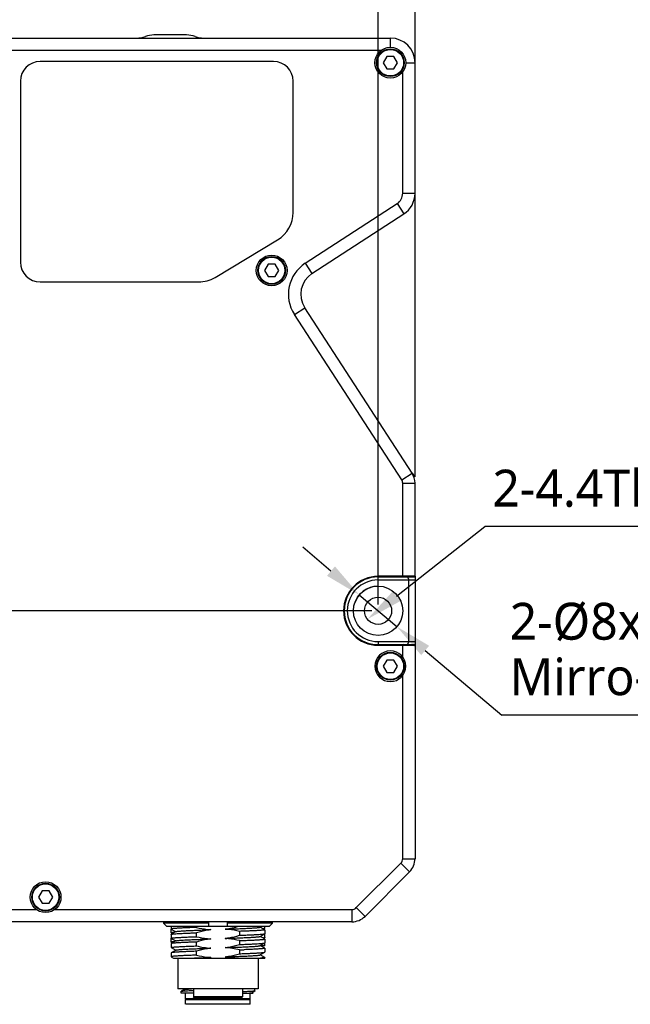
# Model space of a CAD drawing. Header units: millimetres. Extents: x 0 to 338, y -6 to 205.
# Tile 6 of 20: x 119 to 169, y 56 to 136. Entities that reach past the tile are written whole.
import ezdxf

# ---------------------------------------------------------------- set-up
doc = ezdxf.new("R2010")
doc.units = ezdxf.units.MM
doc.header["$LTSCALE"] = 23.1
doc.header["$PDMODE"] = 3
doc.header["$PDSIZE"] = 8
doc.layers.get('0').update_dxf_attribs({"linetype": 'CONTINUOUS'})
doc.layers.get('Defpoints').update_dxf_attribs({"linetype": 'CONTINUOUS'})
for name, color, linetype in [('00_COMPONENTS', 7, 'CONTINUOUS'), ('03_ALL_AXES', 7, 'CONTINUOUS'), ('09_ALL_ROUNDS', 7, 'CONTINUOUS'), ('10_ALL_CHAMFER', 7, 'CONTINUOUS'), ('20_ALL_FEATURES', 7, 'CONTINUOUS'), ('51__DRAFT_DIMS', 7, 'CONTINUOUS')]:
    doc.layers.add(name, color=color, linetype=linetype)
doc.styles.get("Standard").update_dxf_attribs({"font": 'Roboto-Regular.ttf'})
doc.dimstyles.new('DIMSTYLE_1', dxfattribs={"dimtxt": 3, "dimasz": 3, "dimexe": 2.5, "dimexo": 0.5, "dimgap": 0.75, "dimtad": 1, "dimlfac": 2, "dimdsep": 46, "dimtxsty": 'STANDARD', "dimblk": '_FILLED', "dimblk1": '_FILLED', "dimblk2": '_FILLED', "dimcen": 0.09, "dimclrt": 3, "dimazin": 2, "dimtp": 0.3, "dimtm": 0.3, "dimtfac": 1, "dimtofl": 0, "dimtmove": 0, "dimatfit": 3, "dimldrblk": '_FILLED', "dimfxl": 1, "dimtolj": 1, "dimarcsym": 0})
doc.dimstyles.new('DIMSTYLE_2', dxfattribs={"dimtxt": 3, "dimasz": 3, "dimexe": 2.5, "dimexo": 0.5, "dimgap": 0.75, "dimtad": 1, "dimlfac": 2, "dimdsep": 46, "dimtxsty": 'STANDARD', "dimblk": '_FILLED', "dimblk1": '_FILLED', "dimblk2": '_FILLED', "dimcen": 0.09, "dimclrt": 3, "dimazin": 2, "dimtp": 0.1, "dimtm": 0.1, "dimtfac": 1, "dimtofl": 0, "dimtmove": 0, "dimatfit": 3, "dimldrblk": '_FILLED', "dimfxl": 1, "dimtolj": 1, "dimarcsym": 0})
doc.dimstyles.new('DIMSTYLE_4', dxfattribs={"dimtxt": 3, "dimasz": 3, "dimexe": 2.5, "dimexo": 0.5, "dimtad": 1, "dimlfac": 2, "dimdsep": 46, "dimtxsty": 'STANDARD', "dimblk": '_FILLED', "dimblk1": '_FILLED', "dimblk2": '_FILLED', "dimcen": 0.09, "dimclrt": 3, "dimazin": 2, "dimtp": 0.1, "dimtm": 0.1, "dimtfac": 1, "dimtofl": 0, "dimtmove": 0, "dimatfit": 1, "dimldrblk": '_FILLED', "dimfxl": 1, "dimtolj": 1, "dimarcsym": 0})
doc.dimstyles.new('DIMSTYLE_5', dxfattribs={"dimtxt": 3, "dimasz": 3, "dimexe": 2.5, "dimexo": 0.5, "dimtad": 1, "dimlfac": 2, "dimdsep": 46, "dimtxsty": 'STANDARD', "dimblk": '_FILLED', "dimblk1": '_FILLED', "dimblk2": '_FILLED', "dimcen": 0.09, "dimclrt": 3, "dimazin": 2, "dimtp": 0.2, "dimtm": 0.2, "dimtfac": 1, "dimtmove": 0, "dimatfit": 2, "dimldrblk": '_FILLED', "dimfxl": 1, "dimtolj": 1, "dimarcsym": 0})

# ---------------------------------------------------------------- blocks, each defined once
blk = doc.blocks.new('_FILLED')
at = {"color": 0, "linetype": 'ByBlock'}
blk.add_solid([(0, 0), (-1, 0.167), (-1, -0.167)], dxfattribs=at)
blk = doc.blocks.new('*D3')
at = {"layer": '51__DRAFT_DIMS', "color": 0, "lineweight": -2}
for p, q in [((99.059, 131.022), (73.6, 131.022)), ((76.1, 128.022), (76.1, 90.522)), ((147.809, 87.522), (73.6, 87.522))]:
    blk.add_line(p, q, dxfattribs=at)
at = {"layer": 'Defpoints', "color": 0}
for p in [(99.559, 131.022), (76.1, 87.522), (148.309, 87.522)]:
    blk.add_point(p, dxfattribs=at)
at = {"layer": '51__DRAFT_DIMS', "color": 0, "linetype": 'ByBlock', "lineweight": -2, "xscale": 3, "yscale": 3, "zscale": 3}
for p, rotation in [((76.1, 131.022), 89.99999999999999), ((76.1, 87.522), 270)]:
    blk.add_blockref('_FILLED', p, dxfattribs=dict(at, rotation=rotation))
at = {"layer": '51__DRAFT_DIMS', "color": 3, "insert": (71.35, 109.21), "char_height": 3, "attachment_point": 2, "rotation": 90, "line_spacing_factor": 0.9}
blk.add_mtext('\\A1;87', dxfattribs=at)
blk = doc.blocks.new('*D5')
at = {"layer": '51__DRAFT_DIMS', "color": 0, "lineweight": -2}
for p, q in [((96.309, 120.473), (96.309, 159.086)), ((151.309, 132.522), (151.309, 159.086)), ((99.309, 156.586), (148.309, 156.586))]:
    blk.add_line(p, q, dxfattribs=at)
at = {"layer": 'Defpoints', "color": 0}
for p in [(151.309, 156.586), (151.309, 132.022), (96.309, 119.973)]:
    blk.add_point(p, dxfattribs=at)
at = {"layer": '51__DRAFT_DIMS', "color": 0, "linetype": 'ByBlock', "lineweight": -2, "xscale": 3, "yscale": 3, "zscale": 3, "rotation": 180}
blk.add_blockref('_FILLED', (96.309, 156.586), dxfattribs=at)
at = {"layer": '51__DRAFT_DIMS', "color": 0, "linetype": 'ByBlock', "lineweight": -2, "xscale": 3, "yscale": 3, "zscale": 3}
blk.add_blockref('_FILLED', (151.309, 156.586), dxfattribs=at)
at = {"layer": '51__DRAFT_DIMS', "color": 3, "insert": (123.92, 161.336), "char_height": 3, "attachment_point": 2, "line_spacing_factor": 0.9}
blk.add_mtext('\\A1;110', dxfattribs=at)
blk = doc.blocks.new('*D8')
at = {"layer": '51__DRAFT_DIMS', "color": 0, "lineweight": -2}
for p, q in [((148.309, 88.022), (148.309, 145.015)), ((151.309, 98.387), (151.309, 145.015)), ((145.309, 142.515), (138.809, 142.515)), ((154.309, 142.515), (157.309, 142.515))]:
    blk.add_line(p, q, dxfattribs=at)
at = {"layer": 'Defpoints', "color": 0}
for p in [(148.309, 142.515), (151.309, 97.887), (148.309, 87.522)]:
    blk.add_point(p, dxfattribs=at)
at = {"layer": '51__DRAFT_DIMS', "color": 0, "linetype": 'ByBlock', "lineweight": -2, "xscale": 3, "yscale": 3, "zscale": 3}
blk.add_blockref('_FILLED', (148.309, 142.515), dxfattribs=at)
at = {"layer": '51__DRAFT_DIMS', "color": 0, "linetype": 'ByBlock', "lineweight": -2, "xscale": 3, "yscale": 3, "zscale": 3, "rotation": 180}
blk.add_blockref('_FILLED', (151.309, 142.515), dxfattribs=at)
at = {"layer": '51__DRAFT_DIMS', "color": 3, "insert": (141.454, 147.265), "char_height": 3, "attachment_point": 3, "line_spacing_factor": 0.9}
blk.add_mtext('\\A1;6', dxfattribs=at)
blk = doc.blocks.new('*D9')
at = {"layer": '51__DRAFT_DIMS', "color": 0, "lineweight": -2}
for p, q in [((99.559, 131.522), (99.559, 152.715)), ((148.309, 88.022), (148.309, 152.715)), ((102.559, 150.215), (145.309, 150.215))]:
    blk.add_line(p, q, dxfattribs=at)
at = {"layer": 'Defpoints', "color": 0}
for p in [(148.309, 150.215), (99.559, 131.022), (148.309, 87.522)]:
    blk.add_point(p, dxfattribs=at)
at = {"layer": '51__DRAFT_DIMS', "color": 0, "linetype": 'ByBlock', "lineweight": -2, "xscale": 3, "yscale": 3, "zscale": 3, "rotation": 180}
blk.add_blockref('_FILLED', (99.559, 150.215), dxfattribs=at)
at = {"layer": '51__DRAFT_DIMS', "color": 0, "linetype": 'ByBlock', "lineweight": -2, "xscale": 3, "yscale": 3, "zscale": 3}
blk.add_blockref('_FILLED', (148.309, 150.215), dxfattribs=at)
at = {"layer": '51__DRAFT_DIMS', "color": 3, "insert": (123.855, 154.965), "char_height": 3, "attachment_point": 2, "line_spacing_factor": 0.9}
blk.add_mtext('\\A1;97.5', dxfattribs=at)
blk = doc.blocks.new('*D25')
at = {"layer": '51__DRAFT_DIMS', "color": 0, "lineweight": -2}
for p in [(149.8, 88.699), (192.043, 94.355)]:
    blk.add_line(p, (156.966, 94.355), dxfattribs=at)
at = {"layer": 'Defpoints', "color": 0}
for p in [(149.172, 88.203), (147.445, 86.84)]:
    blk.add_point(p, dxfattribs=at)
at = {"layer": '51__DRAFT_DIMS', "color": 0, "linetype": 'ByBlock', "lineweight": -2, "xscale": 3, "yscale": 3, "zscale": 3, "rotation": 218.2867214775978}
blk.add_blockref('_FILLED', (147.445, 86.84), dxfattribs=at)
at = {"layer": '51__DRAFT_DIMS', "color": 3, "insert": (157.591, 98.98), "char_height": 3, "attachment_point": 1, "line_spacing_factor": 0.9}
blk.add_mtext('\\A1;2-4.4Through Hole{}{{\\H0.7x;}{}}', dxfattribs=at)
blk = doc.blocks.new('*D11')
at = {"layer": '51__DRAFT_DIMS', "color": 0, "lineweight": -2}
for p, q in [((144.485, 90.744), (142.191, 92.677)), ((146.779, 88.811), (149.838, 86.233)), ((152.133, 84.3), (158.368, 79.046)), ((188.664, 79.046), (158.368, 79.046))]:
    blk.add_line(p, q, dxfattribs=at)
at = {"layer": 'Defpoints', "color": 0}
for p in [(146.779, 88.811), (149.838, 86.233)]:
    blk.add_point(p, dxfattribs=at)
at = {"layer": '51__DRAFT_DIMS', "color": 0, "linetype": 'ByBlock', "lineweight": -2, "xscale": 3, "yscale": 3, "zscale": 3}
for p, rotation in [((146.779, 88.811), 319.8844122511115), ((149.838, 86.233), 139.8844122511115)]:
    blk.add_blockref('_FILLED', p, dxfattribs=dict(at, rotation=rotation))
at = {"layer": '51__DRAFT_DIMS', "color": 3, "insert": (158.993, 88.171), "char_height": 3, "attachment_point": 1, "line_spacing_factor": 0.9}
blk.add_mtext('\\A1;2-%%c{\\A1;8x19\\PMirro-Symmetry}', dxfattribs=at)

msp = doc.modelspace()

# ---------------------------------------------------------------- linework, layer by layer
at = {"layer": '00_COMPONENTS', "color": 7}
for p, q in [((149.0202, 132.5219), (148.7316, 132.0219)), ((148.7316, 132.0219), (149.0202, 131.5219)), ((149.5976, 132.5219), (149.0202, 132.5219)), ((149.8863, 132.0219), (149.5976, 132.5219)), ((149.5976, 131.5219), (149.8863, 132.0219)), ((149.0202, 131.5219), (149.5976, 131.5219)), ((139.3792, 115.6557), (139.0905, 115.1557)), ((139.0905, 115.1557), (139.3792, 114.6557)), ((139.9565, 115.6557), (139.3792, 115.6557)), ((140.2452, 115.1557), (139.9565, 115.6557)), ((139.9565, 114.6557), (140.2452, 115.1557)), ((139.3792, 114.6557), (139.9565, 114.6557)), ((149.0202, 83.5219), (148.7316, 83.0219)), ((149.5976, 83.5219), (149.0202, 83.5219)), ((149.8863, 83.0219), (149.5976, 83.5219)), ((148.7316, 83.0219), (149.0202, 82.5219)), ((149.0202, 82.5219), (149.5976, 82.5219)), ((149.5976, 82.5219), (149.8863, 83.0219)), ((121.0202, 64.7719), (120.7316, 64.2719)), ((121.5976, 64.7719), (121.0202, 64.7719)), ((121.8863, 64.2719), (121.5976, 64.7719)), ((120.7316, 64.2719), (121.0202, 63.7719)), ((121.5976, 63.7719), (121.8863, 64.2719)), ((121.0202, 63.7719), (121.5976, 63.7719)), ((130.8719, 62.2719), (130.8719, 62.1718)), ((134.5589, 62.1718), (130.8719, 62.1718)), ((130.8719, 62.1718), (131.1256, 61.9218)), ((131.1256, 61.9218), (139.4922, 61.9218)), ((131.5089, 61.9218), (131.5089, 61.6823)), ((131.5089, 61.3627), (131.5089, 61.6796)), ((131.5147, 61.6756), (131.872, 61.4689)), ((133.5627, 61.8128), (133.5627, 61.9218)), ((134.5589, 61.9218), (134.5589, 62.2719)), ((136.0589, 62.2719), (136.0589, 61.9218)), ((139.746, 62.1718), (136.0589, 62.1718)), ((138.7278, 61.8331), (138.8812, 61.9218)), ((139.1032, 61.6302), (138.7401, 61.8402)), ((139.0154, 61.681), (139.1022, 61.7312)), ((139.1089, 61.739), (139.1089, 61.9219)), ((139.1089, 61.7386), (139.1089, 61.739)), ((139.1089, 61.6236), (139.1089, 61.3067)), ((139.4922, 61.9218), (139.746, 62.1718)), ((139.746, 62.1718), (139.746, 62.2719)), ((131.5089, 61.2486), (131.5089, 60.9317)), ((131.5089, 60.6126), (131.5089, 60.9296)), ((131.5145, 60.9252), (131.8777, 60.7152)), ((131.8907, 61.4727), (131.5146, 61.2552)), ((131.5291, 61.3567), (131.6096, 61.3101)), ((131.872, 61.4689), (131.8781, 61.4654)), ((133.5627, 61.0622), (133.5627, 61.3792)), ((133.8572, 60.8504), (133.8611, 60.8506)), ((134.5469, 60.8758), (134.5601, 60.8763)), ((134.5601, 60.8763), (134.7258, 60.8823)), ((137.0552, 61.4931), (137.0552, 61.1762)), ((138.7273, 61.0828), (139.1033, 61.3002)), ((138.7444, 61.0873), (138.7398, 61.09)), ((139.1031, 60.8799), (138.7444, 61.0873)), ((139.0148, 60.9309), (139.1021, 60.9814)), ((139.1089, 60.9892), (139.1089, 61.3002)), ((139.1089, 60.9889), (139.1089, 60.989)), ((139.1089, 60.8731), (139.1089, 60.5567)), ((131.5089, 60.4985), (131.5089, 60.1817)), ((131.5145, 60.1752), (131.8782, 59.9649)), ((131.8902, 60.7224), (131.5146, 60.5052)), ((131.8906, 59.9721), (131.5146, 59.7546)), ((131.5288, 60.6069), (131.6096, 60.5601)), ((133.5627, 60.3122), (133.5627, 60.629)), ((137.0552, 60.7426), (137.0552, 60.4262)), ((137.0552, 59.993), (137.0552, 59.6762)), ((138.1106, 60.035), (138.1064, 60.0348)), ((138.7277, 60.333), (139.1033, 60.5502)), ((139.1036, 60.1297), (138.7399, 60.34)), ((139.1089, 60.3219), (138.7713, 60.3219)), ((139.1089, 60.3219), (139.1089, 60.5502)), ((139.1089, 60.1235), (139.1089, 59.8067)), ((131.5089, 59.7481), (131.5089, 59.4317)), ((131.5146, 59.4252), (131.6933, 59.3218)), ((131.6934, 59.3219), (139.1089, 59.3219)), ((132.0589, 59.3219), (132.0589, 56.8219)), ((133.5627, 59.5622), (133.5627, 59.8786)), ((138.5589, 59.3219), (138.5589, 56.8219)), ((138.7272, 59.5827), (139.1033, 59.8002)), ((138.7447, 59.5873), (138.7399, 59.5901)), ((139.103, 59.3801), (138.7447, 59.5873)), ((139.1089, 59.3733), (139.1089, 59.3219)), ((138.5589, 56.8219), (132.0589, 56.8219)), ((132.5653, 56.7733), (132.3209, 56.6321)), ((132.4678, 56.8219), (132.5585, 56.7694)), ((133.3089, 56.8219), (133.3089, 56.1719)), ((137.3089, 56.8219), (137.3089, 56.1719)), ((138.3089, 56.6579), (138.3089, 56.8219)), ((132.3089, 56.4719), (132.3089, 56.6245)), ((133.3089, 56.4719), (132.3089, 56.4719)), ((132.3191, 56.631), (132.3255, 56.6327)), ((132.6839, 56.0219), (132.6839, 56.4719)), ((137.9339, 56.0219), (132.6839, 56.0219)), ((132.7339, 55.9719), (132.6839, 56.0219)), ((132.6839, 55.5719), (132.6839, 55.9719)), ((132.684, 55.9719), (137.9339, 55.9719)), ((137.3089, 56.1719), (133.3089, 56.1719)), ((133.4089, 56.0719), (133.3089, 56.1719)), ((137.2088, 56.0719), (133.409, 56.0719)), ((137.2089, 56.0719), (137.3089, 56.1719)), ((137.3089, 56.4719), (138.1537, 56.4719)), ((137.8839, 55.9719), (137.9339, 56.0219)), ((137.9339, 56.0219), (137.9339, 56.4719)), ((137.9339, 55.5719), (137.9339, 55.9719)), ((138.0665, 56.5154), (138.3047, 56.6531)), ((138.1, 56.504), (138.0734, 56.5194)), ((138.1537, 56.473), (138.1, 56.504)), ((137.9339, 55.5719), (132.684, 55.5719))]:
    msp.add_line(p, q, dxfattribs=at)
for centre in [(149.3089, 132.0219), (139.6678, 115.1557), (149.3089, 83.0219), (121.3089, 64.2719)]:
    msp.add_circle(centre, 1.125, dxfattribs=at)
at = {"layer": '00_COMPONENTS', "color": 4}
for centre in [(149.3089, 132.0219), (139.6678, 115.1557), (149.3089, 83.0219), (121.3089, 64.2719)]:
    msp.add_circle(centre, 1.075, dxfattribs=at)
at = {"layer": '00_COMPONENTS', "color": 7}
for centre, radius, start, end in [((133.3047, 168.8525), 108.9241, 271.973174, 272.175688), ((135.6301, 52.6033), 6.8386, 97.583282, 100.75158), ((132.426, 56.2031), 0.4412, 102.579849, 103.164725)]:
    msp.add_arc(centre, radius, start, end, dxfattribs=at)
for points, knots in [([(133.5627, 61.8128), (133.4148, 61.8075), (133.1327, 61.7968), (132.7325, 61.7805), (132.3804, 61.7651), (132.12, 61.7514), (131.9406, 61.7398), (131.8292, 61.7315), (131.7341, 61.7233), (131.6556, 61.7152), (131.5941, 61.7075), (131.5499, 61.7002), (131.5237, 61.6934), (131.5117, 61.6876), (131.5089, 61.6839), (131.5089, 61.6823)], [0, 0, 0, 0, 0.215189, 0.4105921, 0.5825723, 0.7279449, 0.7897964, 0.8440349, 0.8904121, 0.9287164, 0.9587857, 0.9805273, 0.9939767, 0.9977497, 1, 1, 1, 1]), ([(131.5089, 61.6823), (131.5089, 61.6817), (131.5097, 61.6787), (131.5126, 61.6769), (131.5147, 61.6756)], [0, 0, 0, 0, 0.1867099, 1, 1, 1, 1]), ([(131.5117, 61.6752), (131.5113, 61.6755), (131.5099, 61.6767), (131.5089, 61.6785), (131.5089, 61.6798)], [0, 0, 0, 0, 0.3074696, 1, 1, 1, 1]), ([(131.8908, 61.4726), (131.8944, 61.4747), (131.904, 61.4784), (131.9312, 61.4858), (131.9803, 61.494), (132.0566, 61.5035), (132.1557, 61.5133), (132.2769, 61.5233), (132.4192, 61.5332), (132.5817, 61.5431), (132.8353, 61.5569), (133.1934, 61.5733), (133.665, 61.5932), (134.1824, 61.613), (134.5412, 61.6258), (134.7258, 61.6323)], [0, 0, 0, 0, 0.0044217, 0.010821, 0.0297432, 0.056847, 0.091988, 0.1348886, 0.1852108, 0.242596, 0.3066757, 0.4533281, 0.621048, 0.8049405, 1, 1, 1, 1]), ([(133.5627, 61.8128), (133.8492, 61.7448), (134.2367, 61.6736), (134.6279, 61.6386), (134.7259, 61.6323)], [0, 0, 0, 0, 0.7499033, 1, 1, 1, 1]), ([(134.7259, 61.6323), (134.6275, 61.6192), (134.2351, 61.5578), (133.8484, 61.4629), (133.5627, 61.3792)], [0, 0, 0, 0, 0.2500787, 1, 1, 1, 1]), ([(137.0552, 61.4931), (136.7683, 61.5613), (136.3801, 61.6322), (135.9884, 61.667), (135.8902, 61.6733)], [0, 0, 0, 0, 0.749901, 1, 1, 1, 1]), ([(135.8919, 61.6734), (136.0768, 61.6799), (136.4361, 61.6925), (136.954, 61.7122), (137.4258, 61.7321), (137.7841, 61.749), (138.0379, 61.7626), (138.2005, 61.7724), (138.3426, 61.7824), (138.4634, 61.7923), (138.5622, 61.8021), (138.6382, 61.8118), (138.6873, 61.8201), (138.7145, 61.8273), (138.7242, 61.831), (138.7278, 61.8331)], [0, 0, 0, 0, 0.1952814, 0.3793312, 0.5469593, 0.693661, 0.7578535, 0.8152851, 0.8655063, 0.9082108, 0.9431843, 0.9702261, 0.9891591, 0.9955745, 1, 1, 1, 1]), ([(139.1089, 61.6236), (139.1089, 61.6221), (139.1061, 61.6183), (139.0942, 61.6124), (139.0679, 61.6055), (139.0238, 61.5979), (138.9622, 61.5901), (138.8838, 61.5821), (138.7886, 61.5741), (138.6772, 61.566), (138.4978, 61.5546), (138.2375, 61.5407), (137.8853, 61.5247), (137.4851, 61.5086), (137.203, 61.4984), (137.0552, 61.4931)], [0, 0, 0, 0, 0.0022516, 0.006033, 0.0195061, 0.0412629, 0.0713413, 0.1096409, 0.1560095, 0.2102389, 0.2720842, 0.4174537, 0.5894271, 0.7848262, 1, 1, 1, 1]), ([(139.1022, 61.7312), (139.097, 61.7282), (139.0824, 61.7232), (139.0555, 61.7168), (139.0186, 61.7104), (138.9906, 61.7065), (138.975, 61.7044)], [0, 0, 0, 0, 0.1383083, 0.3503431, 0.6375831, 1, 1, 1, 1]), ([(139.1089, 61.7386), (139.1088, 61.738), (139.1078, 61.7346), (139.1046, 61.7326), (139.1022, 61.7312)], [0, 0, 0, 0, 0.1897745, 1, 1, 1, 1]), ([(139.1032, 61.6301), (139.1041, 61.6297), (139.1065, 61.6281), (139.1089, 61.6256), (139.1089, 61.6236)], [0, 0, 0, 0, 0.3368303, 1, 1, 1, 1]), ([(131.7776, 61.4078), (131.7387, 61.4045), (131.6716, 61.3982), (131.5946, 61.3885), (131.5498, 61.3805), (131.5282, 61.3748), (131.5152, 61.3704), (131.5089, 61.365), (131.5089, 61.3627)], [0, 0, 0, 0, 0.4261708, 0.7346289, 0.8441167, 0.9237772, 0.9743671, 1, 1, 1, 1]), ([(131.5089, 61.3627), (131.5089, 61.361), (131.512, 61.3571), (131.5247, 61.3511), (131.5372, 61.348), (131.5468, 61.3458)], [0, 0, 0, 0, 0.1130685, 0.3065834, 1, 1, 1, 1]), ([(131.5089, 61.2486), (131.5089, 61.2492), (131.5097, 61.2521), (131.5125, 61.254), (131.5146, 61.2552)], [0, 0, 0, 0, 0.1877593, 1, 1, 1, 1]), ([(131.5089, 60.9317), (131.5089, 60.9333), (131.5117, 60.937), (131.5237, 60.9429), (131.5499, 60.9498), (131.594, 60.9574), (131.6556, 60.9653), (131.7341, 60.9732), (131.8292, 60.9813), (131.9406, 60.9893), (132.12, 61.0008), (132.3804, 61.0146), (132.7325, 61.0306), (133.1327, 61.0466), (133.4148, 61.057), (133.5627, 61.0622)], [0, 0, 0, 0, 0.0022498, 0.0060302, 0.0195025, 0.0412593, 0.0713383, 0.1096385, 0.1560079, 0.2102377, 0.2720832, 0.4174524, 0.5894256, 0.7848252, 1, 1, 1, 1]), ([(131.5145, 60.9252), (131.5137, 60.9257), (131.5113, 60.9272), (131.5089, 60.9298), (131.5089, 60.9317)], [0, 0, 0, 0, 0.3367155, 1, 1, 1, 1]), ([(131.5128, 60.9243), (131.5122, 60.9247), (131.5105, 60.926), (131.5089, 60.9282), (131.5089, 60.9297)], [0, 0, 0, 0, 0.3213207, 1, 1, 1, 1]), ([(131.5146, 61.2552), (131.5212, 61.259), (131.541, 61.2646), (131.5783, 61.272), (131.6315, 61.2793), (131.7, 61.2869), (131.7838, 61.2945), (131.9247, 61.3055), (132.1357, 61.3186), (132.428, 61.3339), (132.7689, 61.349), (133.1525, 61.3643), (133.4219, 61.3742), (133.5627, 61.3792)], [0, 0, 0, 0, 0.0111075, 0.0296758, 0.0557933, 0.0894056, 0.1303945, 0.1785981, 0.2958355, 0.4391877, 0.6062584, 0.7942471, 1, 1, 1, 1]), ([(131.529, 61.3567), (131.527, 61.3579), (131.5226, 61.3603), (131.5238, 61.3653), (131.5249, 61.3666)], [0, 0, 0, 0, 0.5887166, 1, 1, 1, 1]), ([(131.5249, 61.3666), (131.5274, 61.3694), (131.5372, 61.3738), (131.5469, 61.3767), (131.5533, 61.3783)], [0, 0, 0, 0, 0.366319, 1, 1, 1, 1]), ([(131.5506, 61.3489), (131.5483, 61.3495), (131.541, 61.3516), (131.5336, 61.3541), (131.529, 61.3567)], [0, 0, 0, 0, 0.3125564, 1, 1, 1, 1]), ([(131.8902, 60.7224), (131.8969, 60.7263), (131.9167, 60.732), (131.9536, 60.7396), (132.0058, 60.7472), (132.0725, 60.7549), (132.1538, 60.7628), (132.2899, 60.7742), (132.4931, 60.7881), (132.7742, 60.8035), (133.1007, 60.8191), (133.4668, 60.8349), (133.7234, 60.8452), (133.8572, 60.8504)], [0, 0, 0, 0, 0.0116718, 0.030852, 0.0575602, 0.0916862, 0.1330929, 0.1816305, 0.2993131, 0.4428476, 0.6096009, 0.7963996, 1, 1, 1, 1]), ([(133.5627, 61.0622), (133.8496, 60.9941), (134.2377, 60.923), (134.6295, 60.8883), (134.7276, 60.8821)], [0, 0, 0, 0, 0.7499011, 1, 1, 1, 1]), ([(134.7276, 60.8821), (134.629, 60.869), (134.236, 60.8079), (133.8487, 60.7131), (133.5627, 60.629)], [0, 0, 0, 0, 0.2500817, 1, 1, 1, 1]), ([(133.8611, 60.8506), (133.9166, 60.8527), (134.1452, 60.8615), (134.3738, 60.8695), (134.5469, 60.8758)], [0, 0, 0, 0, 0.2428047, 1, 1, 1, 1]), ([(135.8919, 60.9231), (135.9903, 60.9362), (136.3827, 60.9976), (136.7694, 61.0924), (137.0552, 61.1762)], [0, 0, 0, 0, 0.2500795, 1, 1, 1, 1]), ([(137.0552, 60.7426), (136.7686, 60.8106), (136.3811, 60.8819), (135.9899, 60.9168), (135.8919, 60.9231)], [0, 0, 0, 0, 0.749903, 1, 1, 1, 1]), ([(135.892, 60.9231), (136.0767, 60.9296), (136.4357, 60.9423), (136.9534, 60.9619), (137.425, 60.9818), (137.7831, 60.9986), (138.0367, 61.0123), (138.1992, 61.0221), (138.3416, 61.0321), (138.4627, 61.042), (138.5618, 61.0518), (138.6379, 61.0613), (138.6868, 61.0696), (138.714, 61.0769), (138.7236, 61.0807), (138.7273, 61.0828)], [0, 0, 0, 0, 0.1951397, 0.3791151, 0.5468464, 0.6934341, 0.7575423, 0.8149569, 0.8652803, 0.9081646, 0.9432667, 0.9702978, 0.9891666, 0.9955672, 1, 1, 1, 1]), ([(137.0552, 61.1762), (137.196, 61.1812), (137.4655, 61.1911), (137.8492, 61.2063), (138.1902, 61.2215), (138.4826, 61.2367), (138.6936, 61.2499), (138.8345, 61.2609), (138.9182, 61.2685), (138.9866, 61.2761), (139.0398, 61.2835), (139.077, 61.2909), (139.0968, 61.2964), (139.1033, 61.3002)], [0, 0, 0, 0, 0.2058219, 0.3938819, 0.5609871, 0.704359, 0.8215905, 0.8697822, 0.9107479, 0.9443334, 0.9704172, 0.9889439, 1, 1, 1, 1]), ([(137.0552, 60.7426), (137.203, 60.7479), (137.4851, 60.7585), (137.8853, 60.7748), (138.2375, 60.7903), (138.4978, 60.804), (138.6772, 60.8157), (138.7886, 60.8242), (138.8838, 60.8324), (138.9622, 60.8403), (139.0238, 60.848), (139.0679, 60.8553), (139.0941, 60.862), (139.1061, 60.8678), (139.1089, 60.8716), (139.1089, 60.8732)], [0, 0, 0, 0, 0.2151848, 0.4105943, 0.5825707, 0.7279452, 0.7897987, 0.8440394, 0.8904173, 0.9287169, 0.9587846, 0.9805189, 0.9939646, 0.9977389, 1, 1, 1, 1]), ([(139.1021, 60.9814), (139.0969, 60.9784), (139.0823, 60.9733), (139.0554, 60.9668), (139.0184, 60.9601), (138.9905, 60.9562), (138.9748, 60.9541)], [0, 0, 0, 0, 0.1387146, 0.3509715, 0.6380928, 1, 1, 1, 1]), ([(139.1089, 60.9889), (139.1088, 60.9882), (139.1078, 60.9849), (139.1045, 60.9828), (139.1021, 60.9814)], [0, 0, 0, 0, 0.1875291, 1, 1, 1, 1]), ([(139.1089, 60.8732), (139.1089, 60.8737), (139.1081, 60.8768), (139.1052, 60.8787), (139.1031, 60.8799)], [0, 0, 0, 0, 0.1869916, 1, 1, 1, 1]), ([(139.1033, 61.3002), (139.1042, 61.3007), (139.1066, 61.3022), (139.1089, 61.3048), (139.1089, 61.3067)], [0, 0, 0, 0, 0.336234, 1, 1, 1, 1]), ([(131.7776, 60.6578), (131.7386, 60.6544), (131.6716, 60.6482), (131.5946, 60.6385), (131.5498, 60.6305), (131.5282, 60.6248), (131.5152, 60.6204), (131.5089, 60.615), (131.5089, 60.6126)], [0, 0, 0, 0, 0.4261643, 0.7346174, 0.8441044, 0.9237661, 0.97436, 1, 1, 1, 1]), ([(131.5089, 60.6126), (131.5089, 60.611), (131.512, 60.6071), (131.5248, 60.6011), (131.5373, 60.5979), (131.5469, 60.5958)], [0, 0, 0, 0, 0.112973, 0.3064631, 1, 1, 1, 1]), ([(131.5146, 60.5051), (131.5138, 60.5046), (131.5113, 60.5031), (131.5089, 60.5005), (131.5089, 60.4985)], [0, 0, 0, 0, 0.3373546, 1, 1, 1, 1]), ([(131.5089, 60.1817), (131.5089, 60.1832), (131.5117, 60.187), (131.5237, 60.1929), (131.5499, 60.1998), (131.594, 60.2074), (131.6556, 60.2153), (131.7341, 60.2233), (131.8292, 60.2313), (131.9406, 60.2393), (132.12, 60.2507), (132.3804, 60.2646), (132.7325, 60.2806), (133.1327, 60.2967), (133.4148, 60.307), (133.5627, 60.3122)], [0, 0, 0, 0, 0.0022494, 0.0060306, 0.0195053, 0.0412638, 0.0713435, 0.1096437, 0.1560126, 0.2102418, 0.2720867, 0.4174549, 0.5894274, 0.7848264, 1, 1, 1, 1]), ([(131.5145, 60.1752), (131.5136, 60.1757), (131.5113, 60.1772), (131.5089, 60.1798), (131.5089, 60.1817)], [0, 0, 0, 0, 0.3362146, 1, 1, 1, 1]), ([(133.5627, 60.629), (133.4219, 60.6239), (133.1526, 60.614), (132.7691, 60.5989), (132.4283, 60.5838), (132.1359, 60.5686), (131.925, 60.5553), (131.784, 60.5444), (131.7003, 60.5368), (131.6317, 60.5292), (131.5785, 60.5219), (131.5411, 60.5145), (131.5212, 60.5089), (131.5146, 60.5051)], [0, 0, 0, 0, 0.2056983, 0.3936599, 0.5606993, 0.7040437, 0.8212885, 0.8695026, 0.9105019, 0.9441323, 0.9702729, 0.9888674, 1, 1, 1, 1]), ([(131.5288, 60.6069), (131.5268, 60.608), (131.5231, 60.61), (131.5231, 60.6145), (131.5239, 60.6158)], [0, 0, 0, 0, 0.6021201, 1, 1, 1, 1]), ([(131.5239, 60.6158), (131.5258, 60.6187), (131.5352, 60.6232), (131.5442, 60.626), (131.5502, 60.6276)], [0, 0, 0, 0, 0.3545884, 1, 1, 1, 1]), ([(131.8906, 59.9721), (131.8943, 59.9743), (131.904, 59.978), (131.9312, 59.9855), (131.9802, 59.994), (132.0564, 60.0037), (132.1555, 60.0133), (132.2767, 60.023), (132.4191, 60.0327), (132.5816, 60.0426), (132.8352, 60.0567), (133.1932, 60.0737), (133.6648, 60.0929), (134.1823, 60.1126), (134.5411, 60.1257), (134.7258, 60.1323)], [0, 0, 0, 0, 0.0044608, 0.0108923, 0.0298125, 0.0568664, 0.0919796, 0.1348819, 0.185213, 0.242623, 0.3067323, 0.4533054, 0.6209962, 0.8049212, 1, 1, 1, 1]), ([(133.5627, 60.3122), (133.7537, 60.2669), (134.1391, 60.1891), (134.5301, 60.1448), (134.726, 60.1323)], [0, 0, 0, 0, 0.5000209, 1, 1, 1, 1]), ([(134.726, 60.1323), (134.6276, 60.1192), (134.2351, 60.0575), (133.8485, 59.9624), (133.5627, 59.8786)], [0, 0, 0, 0, 0.2500776, 1, 1, 1, 1]), ([(135.8902, 60.1728), (135.9888, 60.1859), (136.3818, 60.2474), (136.769, 60.3423), (137.0552, 60.4262)], [0, 0, 0, 0, 0.2500793, 1, 1, 1, 1]), ([(137.0552, 59.993), (136.8639, 60.0386), (136.4779, 60.1163), (136.0865, 60.1603), (135.8902, 60.1728)], [0, 0, 0, 0, 0.5000175, 1, 1, 1, 1]), ([(135.8919, 60.1729), (136.0767, 60.1794), (136.4356, 60.1925), (136.9531, 60.2121), (137.4247, 60.2314), (137.7829, 60.2485), (138.0366, 60.2625), (138.1991, 60.2724), (138.3413, 60.2821), (138.4622, 60.2918), (138.5613, 60.3015), (138.6376, 60.3112), (138.6869, 60.3197), (138.7143, 60.3271), (138.724, 60.3308), (138.7277, 60.333)], [0, 0, 0, 0, 0.1951274, 0.3790221, 0.5465737, 0.6932595, 0.7574362, 0.8148206, 0.865049, 0.907831, 0.9428925, 0.9700246, 0.9890738, 0.9955404, 1, 1, 1, 1]), ([(137.0552, 60.4262), (137.1959, 60.4312), (137.4653, 60.441), (137.849, 60.4563), (138.1899, 60.4715), (138.4823, 60.4867), (138.6933, 60.4999), (138.8342, 60.5108), (138.9179, 60.5184), (138.9864, 60.526), (139.0396, 60.5334), (139.0769, 60.5408), (139.0967, 60.5464), (139.1033, 60.5502)], [0, 0, 0, 0, 0.2057651, 0.3937806, 0.5608563, 0.7042156, 0.8214521, 0.8696532, 0.9106334, 0.9442387, 0.9703484, 0.9889069, 1, 1, 1, 1]), ([(138.1069, 60.0348), (138.0556, 60.0325), (137.8333, 60.0224), (137.611, 60.0135), (137.4399, 60.007)], [0, 0, 0, 0, 0.2308034, 1, 1, 1, 1]), ([(139.1089, 60.1235), (139.1089, 60.1212), (139.1029, 60.1159), (139.0904, 60.1116), (139.0696, 60.106), (139.0266, 60.0981), (138.9525, 60.0886), (138.8405, 60.078), (138.6981, 60.0672), (138.5267, 60.0563), (138.3276, 60.0454), (138.1858, 60.0385), (138.1106, 60.035)], [0, 0, 0, 0, 0.0068334, 0.0201824, 0.041163, 0.0699708, 0.1511316, 0.2632745, 0.4055466, 0.5767576, 0.7754681, 1, 1, 1, 1]), ([(139.1033, 60.5502), (139.1041, 60.5507), (139.1065, 60.5522), (139.1089, 60.5548), (139.1089, 60.5567)], [0, 0, 0, 0, 0.3366081, 1, 1, 1, 1]), ([(139.1036, 60.1299), (139.1044, 60.1294), (139.1067, 60.1279), (139.1089, 60.1254), (139.1089, 60.1235)], [0, 0, 0, 0, 0.3341356, 1, 1, 1, 1]), ([(131.5146, 59.7546), (131.5137, 59.7541), (131.5113, 59.7526), (131.5089, 59.7501), (131.5089, 59.7481)], [0, 0, 0, 0, 0.336725, 1, 1, 1, 1]), ([(133.5627, 59.5622), (133.4148, 59.557), (133.1327, 59.5467), (132.7325, 59.5305), (132.3803, 59.5147), (132.12, 59.5007), (131.9406, 59.4893), (131.8292, 59.4813), (131.734, 59.4733), (131.6556, 59.4653), (131.594, 59.4574), (131.5499, 59.4498), (131.5237, 59.4429), (131.5117, 59.437), (131.5089, 59.4333), (131.5089, 59.4317)], [0, 0, 0, 0, 0.2151768, 0.4105695, 0.5825454, 0.7279139, 0.7897585, 0.8439865, 0.8903534, 0.9286554, 0.958733, 0.9804898, 0.9939592, 0.9977431, 1, 1, 1, 1]), ([(131.5089, 59.4317), (131.5089, 59.4312), (131.5097, 59.4282), (131.5125, 59.4264), (131.5146, 59.4252)], [0, 0, 0, 0, 0.1882231, 1, 1, 1, 1]), ([(133.5627, 59.8786), (133.4219, 59.8737), (133.1525, 59.8639), (132.7688, 59.8485), (132.4279, 59.8333), (132.1356, 59.8181), (131.9246, 59.8049), (131.7837, 59.794), (131.6999, 59.7864), (131.6314, 59.7788), (131.5783, 59.7714), (131.541, 59.764), (131.5211, 59.7584), (131.5146, 59.7546)], [0, 0, 0, 0, 0.2057615, 0.3937747, 0.5608487, 0.7042068, 0.8214436, 0.8696457, 0.9106272, 0.9442341, 0.9703455, 0.9889057, 1, 1, 1, 1]), ([(133.1634, 59.3217), (133.2813, 59.327), (133.802, 59.3492), (134.3229, 59.368), (134.7258, 59.3823)], [0, 0, 0, 0, 0.2264943, 1, 1, 1, 1]), ([(133.5627, 59.5622), (133.8496, 59.4941), (134.2377, 59.4231), (134.6295, 59.3883), (134.7276, 59.382)], [0, 0, 0, 0, 0.7499009, 1, 1, 1, 1]), ([(135.8915, 59.423), (135.9899, 59.4361), (136.3825, 59.4975), (136.7693, 59.5924), (137.0552, 59.6762)], [0, 0, 0, 0, 0.2500789, 1, 1, 1, 1]), ([(135.892, 59.423), (136.0767, 59.4295), (136.4356, 59.4422), (136.9531, 59.462), (137.4247, 59.4819), (137.7827, 59.4984), (138.0363, 59.5122), (138.1989, 59.5222), (138.3413, 59.5321), (138.4624, 59.5421), (138.5614, 59.5517), (138.6375, 59.5612), (138.6866, 59.5695), (138.7138, 59.5769), (138.7236, 59.5806), (138.7272, 59.5827)], [0, 0, 0, 0, 0.1950931, 0.3790716, 0.5467288, 0.6932825, 0.7574065, 0.8148623, 0.8652287, 0.908096, 0.9431373, 0.9701709, 0.9890983, 0.9955322, 1, 1, 1, 1]), ([(137.0552, 59.6762), (137.1959, 59.6812), (137.4653, 59.691), (137.849, 59.7063), (138.1899, 59.7216), (138.4823, 59.7367), (138.6933, 59.7499), (138.8342, 59.7608), (138.9179, 59.7684), (138.9864, 59.776), (139.0396, 59.7834), (139.0769, 59.7908), (139.0967, 59.7964), (139.1033, 59.8002)], [0, 0, 0, 0, 0.2057673, 0.3937845, 0.5608609, 0.7042198, 0.8214556, 0.8696564, 0.9106362, 0.9442412, 0.9703505, 0.9889083, 1, 1, 1, 1]), ([(139.1089, 59.3737), (139.1089, 59.3709), (139.1001, 59.3647), (139.0837, 59.3599), (139.0551, 59.3533), (139.0165, 59.3473), (138.9667, 59.3409), (138.8792, 59.3316), (138.8081, 59.3258), (138.7573, 59.3219)], [0, 0, 0, 0, 0.0237297, 0.0737138, 0.1533865, 0.2632299, 0.4031817, 0.5730104, 1, 1, 1, 1]), ([(139.103, 59.3803), (139.1039, 59.3798), (139.1064, 59.3783), (139.1089, 59.3757), (139.1089, 59.3737)], [0, 0, 0, 0, 0.3398654, 1, 1, 1, 1]), ([(139.1033, 59.8002), (139.1041, 59.8007), (139.1065, 59.8022), (139.1089, 59.8048), (139.1089, 59.8067)], [0, 0, 0, 0, 0.3366933, 1, 1, 1, 1]), ([(132.5662, 56.7728), (132.5717, 56.7762), (132.5898, 56.7806), (132.6243, 56.7868), (132.6754, 56.7925), (132.7422, 56.7983), (132.8245, 56.804), (132.963, 56.8124), (133.0741, 56.8181), (133.1528, 56.8219)], [0, 0, 0, 0, 0.0329072, 0.0926414, 0.1797009, 0.2937872, 0.4339621, 0.5991663, 1, 1, 1, 1]), ([(132.3089, 56.6245), (132.3089, 56.6259), (132.3127, 56.629), (132.3164, 56.6302), (132.3191, 56.631)], [0, 0, 0, 0, 0.3339055, 1, 1, 1, 1]), ([(132.3299, 56.6337), (132.3315, 56.6341), (132.3391, 56.6359), (132.3468, 56.6374), (132.3529, 56.6385)], [0, 0, 0, 0, 0.2173094, 1, 1, 1, 1]), ([(132.3529, 56.6385), (132.3705, 56.6416), (132.4126, 56.6472), (132.5233, 56.6584), (132.7093, 56.6713), (132.9856, 56.6861), (133.1934, 56.6951), (133.3083, 56.6998)], [0, 0, 0, 0, 0.0560205, 0.1331062, 0.3483659, 0.6400199, 1, 1, 1, 1]), ([(138.3047, 56.653), (138.3011, 56.651), (138.291, 56.6477), (138.2723, 56.6433), (138.2463, 56.6391), (138.1977, 56.6327), (138.1195, 56.6252), (138.0054, 56.6166), (137.8652, 56.608), (137.7002, 56.5996), (137.5121, 56.5912), (137.3791, 56.5859), (137.309, 56.5832)], [0, 0, 0, 0, 0.0123227, 0.0315775, 0.0578722, 0.0912104, 0.1788034, 0.2936359, 0.4346354, 0.6004593, 0.7895214, 1, 1, 1, 1]), ([(137.5936, 56.4719), (137.6567, 56.4751), (137.7458, 56.4799), (137.8567, 56.4875), (137.9224, 56.4928), (137.9761, 56.4981), (138.0175, 56.5032), (138.0463, 56.5085), (138.0615, 56.5125), (138.0664, 56.5153)], [0, 0, 0, 0, 0.3988769, 0.562383, 0.701155, 0.8146724, 0.9024776, 0.9642232, 1, 1, 1, 1]), ([(138.3089, 56.6579), (138.3089, 56.6574), (138.3084, 56.6552), (138.3062, 56.6539), (138.3047, 56.653)], [0, 0, 0, 0, 0.1881904, 1, 1, 1, 1])]:
    msp.add_open_spline(points, degree=3, knots=knots, dxfattribs=at)
for points in [[(135.8902, 61.6733), (136.279, 61.7248), (136.6637, 61.8119), (137.0402, 61.9218)], [(136.684, 59.3217), (136.4223, 59.3709), (136.1572, 59.4058), (135.8915, 59.423)]]:
    msp.add_open_spline(points, degree=3, dxfattribs=at)
at = {"layer": '03_ALL_AXES', "color": 7}
for p, q in [((139.8089, 132.1219), (120.8589, 132.1219)), ((119.2589, 130.5219), (119.2589, 115.8219)), ((141.4089, 119.8719), (141.4089, 130.5219)), ((135.072, 114.5932), (140.148, 117.6432)), ((120.8589, 114.2219), (133.7329, 114.2219))]:
    msp.add_line(p, q, dxfattribs=at)
msp.add_circle((139.6678, 115.1557), 1.25, dxfattribs=at)
for centre, radius, start, end in [((120.8589, 130.5219), 1.6, 90, 180), ((139.8089, 130.5219), 1.6, 0, 90), ((138.8089, 119.8719), 2.6, 301, 0), ((120.8589, 115.8219), 1.6, 180, 270), ((133.7329, 116.8219), 2.6, 270, 301), ((148.3089, 87.5219), 2.8, 90, 270), ((149.3089, 83.0219), 1.25, 90, 270)]:
    msp.add_arc(centre, radius, start, end, dxfattribs=at)
at = {"layer": '09_ALL_ROUNDS', "color": 7}
for p, q in [((132.7602, 134.2719), (130.1076, 134.2719)), ((151.0688, 98.7014), (151.2376, 98.4414)), ((151.2376, 98.4414), (151.2098, 98.4234)), ((151.3089, 90.3219), (151.3089, 90.2719)), ((151.3089, 84.7719), (151.3089, 84.7219))]:
    msp.add_line(p, q, dxfattribs=at)
for centre, radius, start, end in [((128.7157, 136.0219), 2, 270, 290.364135), ((130.1076, 132.2719), 2, 90, 110.364135), ((132.7602, 132.2719), 2, 69.635865, 90), ((134.1522, 136.0219), 2, 249.635865, 270), ((150.4089, 90.7719), 0.5, 270, 295.829008), ((150.4089, 84.2719), 0.5, 64.170992, 90)]:
    msp.add_arc(centre, radius, start, end, dxfattribs=at)
at = {"layer": '10_ALL_CHAMFER', "color": 7}
for p, q in [((102.3589, 134.0219), (149.3089, 134.0219)), ((148.5589, 133.0219), (109.6839, 133.0219)), ((151.3089, 121.4167), (151.3089, 132.0219)), ((150.3089, 121.4167), (150.3089, 131.2719)), ((142.393, 115.7331), (149.8535, 120.578)), ((142.9377, 114.8944), (150.3982, 119.7394)), ((151.0669, 98.7043), (142.3496, 112.1278)), ((150.2282, 98.1597), (141.5109, 111.5832)), ((150.3089, 90.3219), (150.3089, 97.8874)), ((151.3089, 90.3219), (151.3089, 97.8874)), ((151.3089, 90.3219), (148.3089, 90.3219)), ((148.3089, 90.2719), (151.3089, 90.2719)), ((148.3089, 90.0219), (151.3089, 90.0219)), ((150.7054, 90.2719), (150.8089, 90.0219)), ((150.8089, 85.0219), (150.8089, 90.0219)), ((151.3089, 90.2719), (151.3089, 84.7719)), ((148.3089, 85.0219), (151.3089, 85.0219)), ((148.3089, 84.7719), (151.3089, 84.7719)), ((150.8089, 85.0219), (150.7054, 84.7719)), ((148.3089, 84.7219), (151.3089, 84.7219)), ((150.3089, 83.7719), (150.3089, 84.7219)), ((151.3089, 84.7219), (151.3089, 67.3932)), ((150.3089, 67.3932), (150.3089, 82.2719)), ((146.5411, 63.4183), (150.1625, 67.0396)), ((147.2483, 62.7112), (150.8696, 66.3325)), ((98.5589, 63.2719), (120.5589, 63.2719)), ((122.0589, 63.2719), (146.1876, 63.2719)), ((146.1876, 62.2719), (98.5589, 62.2719))]:
    msp.add_line(p, q, dxfattribs=at)
at = {"layer": '10_ALL_CHAMFER', "color": 4}
for p, q in [((149.3089, 133.2719), (149.3089, 134.0219)), ((150.5589, 132.0219), (151.3089, 132.0219)), ((150.3089, 121.4167), (151.3089, 121.4167)), ((149.8535, 120.578), (150.3982, 119.7394)), ((142.393, 115.7331), (142.9377, 114.8944)), ((141.5109, 111.5832), (142.3496, 112.1278)), ((150.2282, 98.1597), (151.0669, 98.7043)), ((150.3089, 97.8874), (151.3089, 97.8874)), ((148.3089, 90.0219), (148.3089, 90.2719)), ((148.3089, 85.0219), (148.3089, 84.7719)), ((150.3089, 67.3932), (151.3089, 67.3932)), ((150.1625, 67.0396), (150.8696, 66.3325)), ((146.1876, 63.2719), (146.1876, 62.2719)), ((146.5411, 63.4183), (147.2483, 62.7112))]:
    msp.add_line(p, q, dxfattribs=at)
at = {"layer": '10_ALL_CHAMFER', "color": 7}
for centre in [(149.3089, 132.0219), (121.3089, 64.2719)]:
    msp.add_circle(centre, 1.25, dxfattribs=at)
for centre, radius, start, end in [((149.3089, 132.0219), 2, 0, 90), ((149.3089, 121.4167), 1, 303, 0), ((149.3089, 121.4167), 2, 303, 0), ((144.0269, 113.2171), 3, 123, 213), ((144.0269, 113.2171), 2, 123, 213), ((149.8089, 97.8874), 1.5, 0, 33), ((149.8089, 97.8874), 0.5, 0, 33), ((148.3089, 87.5219), 2.75, 90, 270), ((148.3089, 87.5219), 2.5, 90, 270), ((149.3089, 83.0219), 1.25, 270, 90), ((149.8089, 67.3932), 0.5, 315, 0), ((149.8089, 67.3932), 1.5, 315, 0), ((146.1876, 63.7719), 0.5, 270, 315), ((146.1876, 63.7719), 1.5, 270, 315)]:
    msp.add_arc(centre, radius, start, end, dxfattribs=at)
at = {"layer": '20_ALL_FEATURES', "color": 7}
for radius in [2, 1.1]:
    msp.add_circle((148.3089, 87.5219), radius, dxfattribs=at)
at = {"layer": '51__DRAFT_DIMS', "color": 4}
msp.add_arc((148.3089, 87.5219), 2, 90, 164.800262, dxfattribs=at)

# ---------------------------------------------------------------- dimensions: what is measured, and where the dimension line sits
for base, p1, p2, picture, middle in [((151.3089, 156.5861), (96.3089, 119.9732), (151.3089, 132.0219), '*D5', (123.9202, 156.5861)), ((148.3089, 150.2149), (99.5589, 131.0219), (148.3089, 87.5219), '*D9', (123.8548, 150.2149))]:
    dim = msp.add_linear_dim(base=base, p1=p1, p2=p2, dimstyle='DIMSTYLE_1', dxfattribs=at)
    dim.commit()
    dim.dimension.update_dxf_attribs({"geometry": picture, "text_midpoint": middle, "dimtype": 160})
for base, p1, angle, dimstyle, picture, middle in [((148.3089, 142.5149), (151.3089, 97.8874), 180, 'DIMSTYLE_2', '*D8', (140.5066, 142.5149)), ((76.0995, 87.5219), (99.5589, 131.0219), 270, 'DIMSTYLE_1', '*D3', (76.0995, 109.2103))]:
    dim = msp.add_linear_dim(base=base, p1=p1, p2=(148.3089, 87.5219), angle=angle, dimstyle=dimstyle, dxfattribs=at)
    dim.commit()
    dim.dimension.update_dxf_attribs({"geometry": picture, "text_midpoint": middle, "dimtype": 160})
for p1, p2, text, dimstyle, override, picture, middle in [((149.1723, 88.2034), (147.4455, 86.8403), '2-<>Through Hole{}{{\\H0.7x;}{}}', 'DIMSTYLE_4', {"dimtoh": 3, "dimlfac": 2, "dimpost": '<>', "dimtix": 0, "dimtofl": 0, "dimtmove": 0, "dimatfit": 3}, '*D25', (174.8169, 94.3552)), ((146.7794, 88.8105), (149.8384, 86.2332), '2-%%c{\\A1;<>x19\\PMirro-Symmetry}', 'DIMSTYLE_5', {"dimtih": 1, "dimtoh": 1, "dimpost": '<>', "dimtxsty": 'STANDARD'}, '*D11', (173.8287, 79.0462))]:
    dim = msp.add_diameter_dim_2p(p1=p1, p2=p2, text=text, dimstyle=dimstyle, override=override, dxfattribs=at)
    dim.commit()
    dim.dimension.update_dxf_attribs({"geometry": picture, "text_midpoint": middle, "dimtype": 163})

doc.saveas('drawing.dxf')
